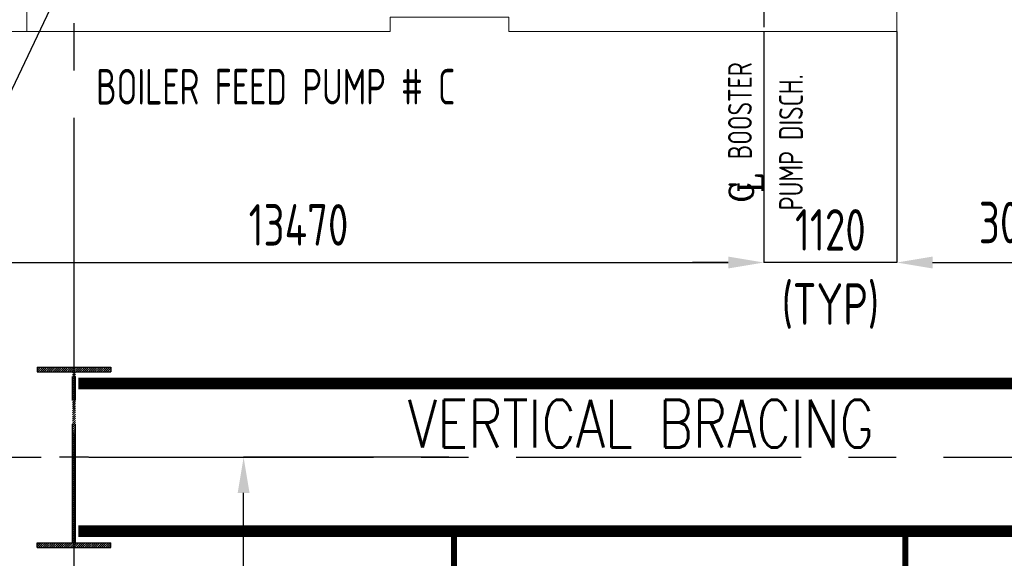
# Model space of a CAD drawing. Extents: x -7650383 to 4934791, y -137560 to 1826789.
# Tile 56 of 256: x 258934 to 267226, y 493230 to 497770. Entities that reach past the tile are written whole.
import ezdxf

# ---------------------------------------------------------------- set-up
doc = ezdxf.new("R2010")
doc.units = 0
doc.header["$LTSCALE"] = 800
doc.header["$MEASUREMENT"] = 0
for name, pattern in [('CENTER', [2, 1.25, -0.25, 0.25, -0.25]), ('CENTER2', [1.125, 0.75, -0.125, 0.125, -0.125]), ('DASHDOT', [1, 0.5, -0.25, 0, -0.25]), ('HIDDEN', [0.375, 0.25, -0.125])]:
    doc.linetypes.add(name, pattern=pattern)
doc.layers.get('0').update_dxf_attribs({"linetype": 'CONTINUOUS'})
for name, color, linetype in [('0-7-COL', 2, 'CENTER'), ('CENTER', 2, 'CENTER'), ('COL', 1, 'CENTER'), ('GRID', 8, 'CENTER'), ('REV2', 2, 'CONTINUOUS'), ('STR', 2, 'CONTINUOUS'), ('T', 3, 'CONTINUOUS'), ('TEXT', 3, 'CONTINUOUS')]:
    doc.layers.add(name, color=color, linetype=linetype)
doc.layers.add('DIM', color=4, linetype='CONTINUOUS', lineweight=13)
doc.layers.add('EQPT', color=8, linetype='HIDDEN', lineweight=9)
doc.styles.add('ROMANC', font='romanc')
doc.styles.add('ROMANS', font='ISO9.shx', dxfattribs={"width": 0.8})
doc.styles.add('S1', font='SIMPLEX.SHX', dxfattribs={"height": 200})
doc.styles.add('S3', font='ROMANS1.SHX', dxfattribs={"width": 0.8})
doc.styles.get("Standard").update_dxf_attribs({"font": 'ISO9'})
doc.dimstyles.new('STANDARD$0', dxfattribs={"dimtxt": 250, "dimasz": 200, "dimexe": 0, "dimexo": 0, "dimgap": 100, "dimtad": 1, "dimdec": 0, "dimzin": 0, "dimdsep": 46, "dimtxsty": 'S1', "dimcen": 0, "dimadec": 0, "dimazin": 0, "dimtfac": 1, "dimtdec": 0, "dimtmove": 2, "dimatfit": 3, "dimfxl": 1, "dimtolj": 1, "dimtzin": 0, "dimarcsym": 0})

# ---------------------------------------------------------------- blocks, each defined once
blk = doc.blocks.new('*D380')
at = {"layer": 'DIM', "color": 9, "linetype": 'Continuous', "lineweight": -2, "transparency": 16777216}
for p, q in [((266939.7, 494081.7), (267713.9, 494081.7)), ((267713.9, 493781.7), (267713.9, 490591.7)), ((267158.4, 490291.7), (267713.9, 490291.7))]:
    blk.add_line(p, q, dxfattribs=at)
at = {"layer": 'DIM', "color": 9, "linetype": 'Continuous', "transparency": 16777216}
for points in [[(267663.9, 493781.7), (267763.9, 493781.7), (267713.9, 494081.7)], [(267663.9, 490591.7), (267763.9, 490591.7), (267713.9, 490291.7)]]:
    blk.add_solid(points, dxfattribs=at)
at = {"layer": 'DIM', "linetype": 'Continuous', "transparency": 16777216, "insert": (267438.9, 492186.7), "char_height": 350, "attachment_point": 5, "rotation": 90, "style": 'ROMANS'}
blk.add_mtext('\\A1;3790', dxfattribs=at)
blk = doc.blocks.new('*D382')
at = {"layer": 'DIM', "color": 9, "linetype": 'Continuous', "lineweight": -2, "transparency": 16777216}
for p, q in [((262547.8, 494081.7), (260819.6, 494081.7)), ((260819.6, 490806.7), (260819.6, 493781.7)), ((262136.2, 490506.7), (260819.6, 490506.7))]:
    blk.add_line(p, q, dxfattribs=at)
at = {"layer": 'DIM', "color": 9, "linetype": 'Continuous', "transparency": 16777216}
for points in [[(260769.6, 493781.7), (260869.6, 493781.7), (260819.6, 494081.7)], [(260769.6, 490806.7), (260869.6, 490806.7), (260819.6, 490506.7)]]:
    blk.add_solid(points, dxfattribs=at)
at = {"layer": 'DIM', "linetype": 'Continuous', "transparency": 16777216, "insert": (260544.6, 492294.2), "char_height": 350, "attachment_point": 5, "rotation": 90, "style": 'ROMANS'}
blk.add_mtext('\\A1;3575', dxfattribs=at)
blk = doc.blocks.new('*D408')
at = {"layer": 'DIM', "color": 9, "linetype": 'Continuous', "lineweight": -2, "transparency": 16777216}
for p, q in [((266321.2, 497669.7), (266321.2, 495723.2)), ((264901.2, 495723.2), (264601.2, 495723.2)), ((266321.2, 495723.2), (265201.2, 495723.2)), ((266621.2, 495723.2), (266921.2, 495723.2))]:
    blk.add_line(p, q, dxfattribs=at)
at = {"layer": 'DIM', "color": 9, "linetype": 'Continuous', "transparency": 16777216}
for points in [[(264901.2, 495773.2), (264901.2, 495673.2), (265201.2, 495723.2)], [(266621.2, 495773.2), (266621.2, 495673.2), (266321.2, 495723.2)]]:
    blk.add_solid(points, dxfattribs=at)
at = {"layer": 'DIM', "linetype": 'Continuous', "transparency": 16777216, "char_height": 350, "attachment_point": 5, "style": 'ROMANS'}
for s, insert in [('\\A1;1120', (265761.2, 495998.2)), ('\\A1;(TYP)', (265761.2, 495356.5))]:
    blk.add_mtext(s, dxfattribs=dict(at, insert=insert))
blk = doc.blocks.new('*D409')
at = {"layer": 'DIM', "color": 9, "lineweight": -2, "transparency": 16777216}
for p, q in [((251731.2, 497746.3), (251731.2, 495723.2)), ((265201.2, 497669.7), (265201.2, 495723.2)), ((252031.2, 495723.2), (264901.2, 495723.2))]:
    blk.add_line(p, q, dxfattribs=at)
at = {"layer": 'DIM', "color": 9, "transparency": 16777216}
for points in [[(252031.2, 495773.2), (252031.2, 495673.2), (251731.2, 495723.2)], [(264901.2, 495773.2), (264901.2, 495673.2), (265201.2, 495723.2)]]:
    blk.add_solid(points, dxfattribs=at)
at = {"layer": 'DIM', "transparency": 16777216, "insert": (261282.1, 496040.4), "char_height": 350, "attachment_point": 5, "style": 'ROMANS'}
blk.add_mtext('\\A1;13470', dxfattribs=at)
blk = doc.blocks.new('A$C41E52089')
at = {"layer": 'COL'}
h = blk.add_hatch(dxfattribs=at)
h.set_pattern_fill('ANSI31', color=256, scale=100, style=0)
h.paths.add_polyline_path([(310, -720), (0, -720), (0, -760), (310, -760)])
h.paths.add_polyline_path([(0, -720), (-310, -720), (-310, -760), (0, -760)])
h.paths.add_polyline_path([(0, 0), (-12.5, 0), (-12.5, -720), (0, -720)])
h.paths.add_polyline_path([(0, 720), (-12.5, 720), (-12.5, 0), (0, 0)])
h.paths.add_polyline_path([(12.5, 0), (0, 0), (0, -720), (12.5, -720)])
h.paths.add_polyline_path([(12.5, 720), (0, 720), (0, 0), (12.5, 0)])
h.paths.add_polyline_path([(310, 760), (0, 760), (0, 720.4), (12.5, 720), (310, 720)])
h.paths.add_polyline_path([(0, 760), (-310, 760), (-310, 720), (0, 720)])
for p, q in [((-310, 760), (310, 760)), ((-310, 760), (-310, 720)), ((310, 760), (310, 720)), ((-310, 720), (310, 720)), ((-12.5, -720), (-12.5, 720)), ((12.5, -720), (12.5, 720)), ((-310, -720), (310, -720)), ((-310, -760), (-310, -720)), ((310, -760), (310, -720)), ((-310, -760), (310, -760))]:
    blk.add_line(p, q, dxfattribs=at)
at = {"layer": 'COL', "color": 2}
for p, q in [((0, -800.2), (0, 800.2)), ((123.3, 0), (-123.3, 0))]:
    blk.add_line(p, q, dxfattribs=at)
blk = doc.blocks.new('*D327')
at = {"layer": 'DIM', "color": 9, "lineweight": -2, "transparency": 16777216}
blk.add_line((266621.2, 495723.2), (269091.2, 495723.2), dxfattribs=at)
at = {"layer": 'DIM', "color": 9, "transparency": 16777216}
for points in [[(266621.2, 495773.2), (266621.2, 495673.2), (266321.2, 495723.2)], [(269091.2, 495773.2), (269091.2, 495673.2), (269391.2, 495723.2)]]:
    blk.add_solid(points, dxfattribs=at)
at = {"layer": 'DIM', "transparency": 16777216, "insert": (267360.5, 496059.9), "char_height": 350, "attachment_point": 5, "style": 'ROMANS'}
blk.add_mtext('\\A1;3070', dxfattribs=at)
blk = doc.blocks.new('BFP1')
at = {"layer": 'EQPT', "linetype": 'Continuous', "flags": 128}
blk.add_lwpolyline([(78041.8, 127229.7), (78041.8, 127109.7), (81309.8, 127109.7), (81309.8, 130019.7), (70769.8, 130019.7), (70769.8, 127109.7), (77041.8, 127109.7), (77041.8, 127229.7), (78041.8, 127229.7)], dxfattribs=at)
at = {"layer": 'EQPT', "flags": 128}
blk.add_lwpolyline([(73982.8, 127309.7), (73982.8, 127109.7)], dxfattribs=at)

msp = doc.modelspace()

# ---------------------------------------------------------------- linework, layer by layer
at = {"layer": '0-7-COL', "linetype": 'CENTER2', "ltscale": 2, "const_width": 50, "flags": 128}
for points in [[(262591.2, 493459.2), (262591.2, 486312.3)], [(266391.2, 476881.7), (266391.2, 493459.2)]]:
    msp.add_lwpolyline(points, dxfattribs=at)
at = {"layer": 'CENTER'}
msp.add_line((265201.2, 500305.7), (265201.2, 495952), dxfattribs=at)
at = {"layer": 'GRID', "linetype": 'CENTER2', "ltscale": 4}
for p, q in [((259391.3, 458541.2), (259391.3, 506052.5)), ((191114.6, 494081.7), (291791.7, 494081.7))]:
    msp.add_line(p, q, dxfattribs=at)
at = {"layer": 'REV2', "flags": 128}
msp.add_lwpolyline([(266050.3, 474633.8), (256599.6, 474633.8), (251935.4, 481824.2), (244270.3, 475798.5), (228301.3, 475831.9), (218302.3, 478025.6), (233958.5, 501455.6), (247428.5, 501455.6), (254934.3, 492973.2), (256868.8, 492973.2), (260898.5, 501455.6), (258771.9, 509168.6)], dxfattribs=at)
at = {"layer": 'STR', "color": 7, "linetype": 'DASHDOT', "const_width": 100}
for points in [[(259428.7, 494704.2), (269353.7, 494704.2)], [(259428.7, 493459.2), (269353.7, 493459.2)]]:
    msp.add_lwpolyline(points, dxfattribs=at)

# ---------------------------------------------------------------- block references
msp.add_blockref('BFP1', (185011.4, 370560))
at = {"layer": 'COL'}
msp.add_blockref('A$C41E52089', (259391.2, 494081.7), dxfattribs=at)

# ---------------------------------------------------------------- texts
at = {"layer": 'T', "style": 'S3', "width": 0.8}
msp.add_text('VERTICAL BRACING', height=400, dxfattribs=at).set_placement((262203.7, 494164.8))
at = {"layer": 'T', "insert": (265569.7, 470479.7, -320869.7), "char_height": 300, "width": 3893.798, "attachment_point": 1, "rotation": 90, "style": 'S3'}
msp.add_mtext('\\pi1004;STAIRCASE \\P\\pi609.76;0.0M TO 15.5M', dxfattribs=at)
at = {"layer": 'TEXT', "linetype": 'Continuous', "width": 0.8}
for s, p in [('BOOSTER', (265099.7, 496593.1)), ('PUMP DISCH.', (265529.5, 496162.6))]:
    msp.add_text(s, height=200, rotation=90, dxfattribs=at).set_placement(p)
at = {"layer": 'TEXT', "style": 'ROMANS', "width": 0.75}
msp.add_text('BOILER FEED PUMP # C', height=300, dxfattribs=at).set_placement((259578.1, 497054.5))
at = {"layer": 'TEXT', "linetype": 'Continuous', "style": 'ROMANC'}
for s, p in [('C', (265110.7, 496226.4)), ('L', (265188.1, 496310.6))]:
    msp.add_text(s, height=200, rotation=90, dxfattribs=at).set_placement(p)

# ---------------------------------------------------------------- dimensions: what is measured, and where the dimension line sits
at = {"layer": 'DIM'}
for base, p1, p2, picture, middle in [((265201.2, 495723.2), (251731.2, 497746.3), (265201.2, 497669.7), '*D409', (261282.1, 496040.4)), ((269391.2, 495723.2), (266321.2, 495723.2), (269391.2, 495723.2), '*D327', (267360.5, 496059.9))]:
    dim = msp.add_linear_dim(base=base, p1=p1, p2=p2, dimstyle='STANDARD$0', override={"dimtxt": 350, "dimasz": 300, "dimtxsty": 'ROMANS', "dimclrd": 9, "dimclre": 9, "dimclrt": 256, "dimtix": 1, "dimatfit": 0, "dimfxl": 0}, dxfattribs=at)
    dim.commit()
    dim.dimension.update_dxf_attribs({"geometry": picture, "text_midpoint": middle, "dimtype": 160})
at = {"layer": 'DIM', "linetype": 'Continuous'}
dim = msp.add_linear_dim(base=(265201.2, 495723.2), p1=(266321.2, 497669.7), p2=(265201.2, 495723.2), text='<>\\X(TYP)', dimstyle='STANDARD$0', override={"dimtxt": 350, "dimasz": 300, "dimtxsty": 'ROMANS', "dimclrd": 9, "dimclre": 9, "dimclrt": 256, "dimtix": 1, "dimatfit": 0}, dxfattribs=at)
dim.commit()
dim.dimension.update_dxf_attribs({"geometry": '*D408', "text_midpoint": (265761.2, 495723.2)})
for base, p1, p2, picture, middle in [((260819.6, 494081.7), (262136.2, 490506.7), (262547.8, 494081.7), '*D382', (260544.6, 492294.2)), ((267713.9, 490291.7), (266939.7, 494081.7), (267158.4, 490291.7), '*D380', (267438.9, 492186.7))]:
    dim = msp.add_linear_dim(base=base, p1=p1, p2=p2, angle=90, dimstyle='STANDARD$0', override={"dimtxt": 350, "dimasz": 300, "dimtxsty": 'ROMANS', "dimclrd": 9, "dimclre": 9, "dimclrt": 256, "dimtix": 1, "dimatfit": 0}, dxfattribs=at)
    dim.commit()
    dim.dimension.update_dxf_attribs({"geometry": picture, "text_midpoint": middle})

doc.saveas('drawing.dxf')
